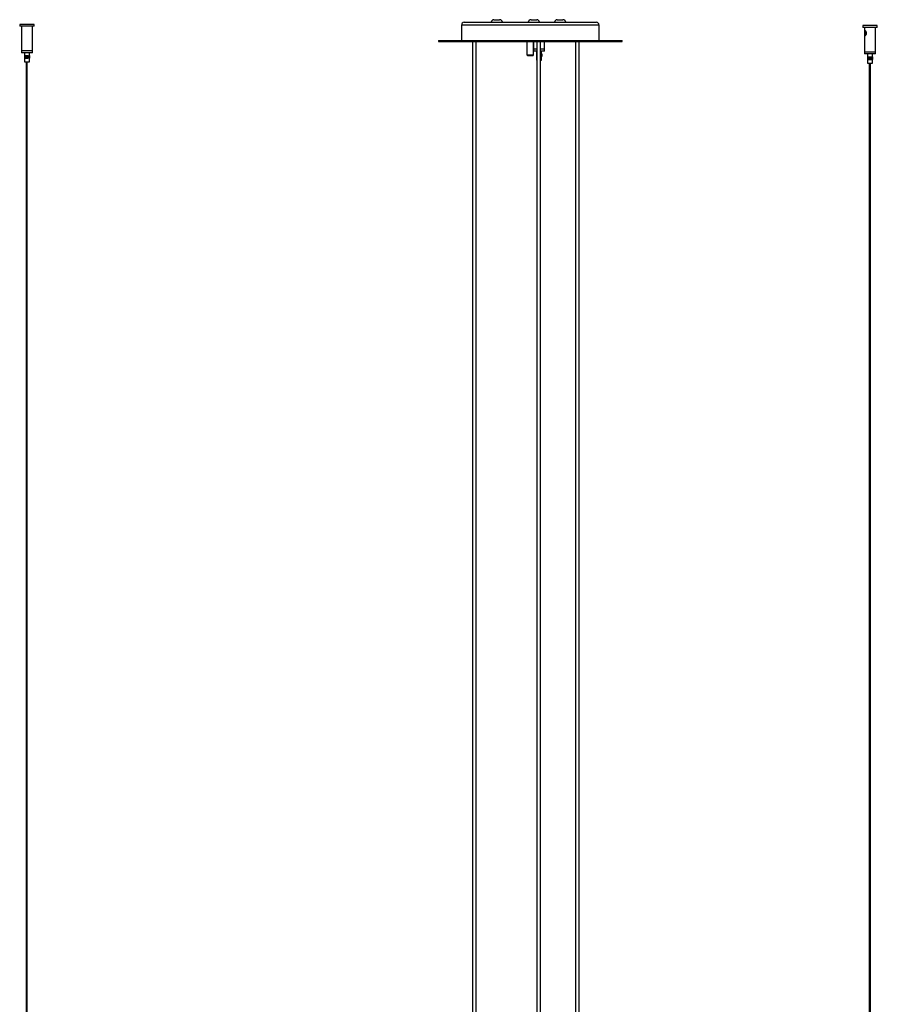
# Model space of a CAD drawing. Header units: millimetres. Extents: x 409 to 1061, y 280 to 705.
# Tile 10 of 10: x 949 to 1042, y 387 to 495. Entities that reach past the tile are written whole.
import ezdxf

# ---------------------------------------------------------------- set-up
doc = ezdxf.new("R2010")
doc.units = ezdxf.units.MM

msp = doc.modelspace()

# ---------------------------------------------------------------- linework, layer by layer
at = {"color": 7, "linetype": 'Continuous', "lineweight": 25}
for p, q in [((1000.19, 494.75), (1000.81, 494.75)), ((1004.23, 494.75), (1004.85, 494.75)), ((1007.09, 494.75), (1007.71, 494.75)), ((948.52, 494.24), (948.52, 494.05)), ((950.11, 494.24), (948.52, 494.24)), ((950.11, 494.05), (948.52, 494.05)), ((948.71, 494.05), (948.71, 491.35)), ((949.91, 491.35), (949.91, 494.05)), ((950.11, 494.05), (950.11, 494.24)), ((996.65, 494.17), (996.65, 492.47)), ((996.95, 494.47), (999.05, 494.47)), ((999.05, 494.47), (1011.35, 494.47)), ((1011.65, 492.47), (1011.65, 494.17)), ((1040.37, 494.11), (1040.37, 493.92)), ((1041.96, 494.11), (1040.37, 494.11)), ((1041.96, 493.92), (1040.37, 493.92)), ((1040.56, 493.92), (1040.56, 491.22)), ((1041.76, 491.22), (1041.76, 493.92)), ((1041.96, 493.92), (1041.96, 494.11)), ((994.15, 492.47), (994.15, 492.37)), ((994.15, 492.47), (1014.15, 492.47)), ((1014.15, 492.37), (1014.15, 492.47)), ((948.71, 491.35), (948.71, 491.15)), ((949.91, 491.35), (948.71, 491.35)), ((949.91, 491.15), (949.91, 491.35)), ((994.15, 492.37), (1014.15, 492.37)), ((997.85, 492.37), (997.85, 321.66)), ((998.25, 321.66), (998.25, 492.37)), ((1003.79, 492.37), (1003.79, 490.92)), ((1004.51, 492.37), (1004.51, 491.53)), ((1004.51, 490.92), (1004.51, 492.37)), ((1004.51, 491.53), (1004.51, 491.33)), ((1004.87, 491.53), (1004.51, 491.53)), ((1004.87, 492.37), (1004.87, 322.7)), ((1005.27, 322.81), (1005.27, 492.37)), ((1005.71, 491.53), (1005.27, 491.53)), ((1005.71, 491.53), (1005.71, 492.37)), ((1005.71, 491.33), (1005.71, 491.53)), ((1009.07, 492.37), (1009.07, 304.24)), ((1009.47, 304.24), (1009.47, 492.37)), ((949.91, 491.15), (948.71, 491.15)), ((949.03, 490.85), (949.03, 490.55)), ((949.03, 490.85), (949.04, 490.85)), ((949.03, 490.85), (949.03, 490.55)), ((949.03, 490.85), (949.03, 490.85)), ((949.03, 490.85), (949.03, 490.55)), ((949.03, 490.85), (949.03, 490.85)), ((949.03, 490.85), (949.03, 490.55)), ((949.03, 490.85), (949.03, 490.85)), ((949.03, 490.55), (949.04, 490.55)), ((949.03, 490.55), (949.03, 490.55)), ((949.03, 490.55), (949.03, 490.55)), ((949.03, 490.55), (949.03, 490.55)), ((949.04, 491.15), (949.04, 490.85)), ((949.04, 490.85), (949.04, 490.55)), ((949.04, 490.85), (949.05, 490.85)), ((949.04, 490.85), (949.04, 490.55)), ((949.04, 490.85), (949.04, 490.85)), ((949.04, 490.85), (949.04, 490.55)), ((949.04, 490.85), (949.04, 490.85)), ((949.04, 490.85), (949.04, 490.55)), ((949.04, 490.85), (949.04, 490.85)), ((949.04, 490.85), (949.04, 490.55)), ((949.04, 490.85), (949.04, 490.85)), ((949.04, 490.55), (949.04, 490.15)), ((949.04, 490.55), (949.05, 490.55)), ((949.04, 490.55), (949.04, 490.55)), ((949.04, 490.55), (949.04, 490.55)), ((949.04, 490.55), (949.04, 490.55)), ((949.04, 490.55), (949.04, 490.55)), ((949.05, 490.85), (949.05, 490.55)), ((949.05, 490.85), (949.06, 490.85)), ((949.05, 490.85), (949.05, 490.55)), ((949.05, 490.85), (949.05, 490.85)), ((949.05, 490.55), (949.06, 490.55)), ((949.05, 490.55), (949.05, 490.55)), ((949.06, 490.85), (949.06, 490.55)), ((949.06, 490.85), (949.07, 490.85)), ((949.06, 490.85), (949.06, 490.55)), ((949.06, 490.85), (949.06, 490.85)), ((949.06, 490.85), (949.06, 490.55)), ((949.06, 490.85), (949.06, 490.85)), ((949.06, 490.55), (949.07, 490.55)), ((949.06, 490.55), (949.06, 490.55)), ((949.06, 490.55), (949.06, 490.55)), ((949.07, 490.85), (949.07, 490.55)), ((949.07, 490.85), (949.08, 490.85)), ((949.07, 490.85), (949.07, 490.55)), ((949.07, 490.85), (949.07, 490.85)), ((949.07, 490.55), (949.08, 490.55)), ((949.07, 490.55), (949.07, 490.55)), ((949.08, 490.55), (949.08, 490.85)), ((949.08, 490.55), (949.08, 490.85)), ((949.08, 490.85), (949.08, 490.55)), ((949.08, 490.85), (949.08, 490.85)), ((949.08, 490.55), (949.08, 490.55)), ((949.09, 490.55), (949.09, 490.85)), ((949.09, 490.85), (949.09, 490.55)), ((949.09, 490.85), (949.09, 490.55)), ((949.09, 490.85), (949.09, 490.55)), ((949.09, 490.85), (949.1, 490.85)), ((949.09, 490.85), (949.09, 490.85)), ((949.09, 490.85), (949.09, 490.55)), ((949.09, 490.85), (949.09, 490.85)), ((949.09, 490.85), (949.09, 490.85)), ((949.09, 490.55), (949.1, 490.55)), ((949.09, 490.55), (949.09, 490.55)), ((949.09, 490.55), (949.09, 490.55)), ((949.09, 490.55), (949.09, 490.55)), ((949.1, 490.55), (949.1, 490.85)), ((949.1, 490.85), (949.1, 490.55)), ((949.1, 490.55), (949.1, 490.85)), ((949.1, 490.85), (949.1, 490.55)), ((949.1, 490.85), (949.1, 490.55)), ((949.1, 490.85), (949.11, 490.85)), ((949.1, 490.85), (949.1, 490.85)), ((949.1, 490.85), (949.1, 490.55)), ((949.1, 490.85), (949.1, 490.85)), ((949.1, 490.85), (949.1, 490.85)), ((949.1, 490.55), (949.11, 490.55)), ((949.1, 490.55), (949.1, 490.55)), ((949.1, 490.55), (949.1, 490.55)), ((949.1, 490.55), (949.1, 490.55)), ((949.11, 490.85), (949.11, 490.55)), ((949.11, 490.55), (949.11, 490.85)), ((949.11, 490.85), (949.11, 490.55)), ((949.11, 490.85), (949.12, 490.85)), ((949.11, 490.85), (949.11, 490.85)), ((949.11, 490.55), (949.12, 490.55)), ((949.11, 490.55), (949.11, 490.55)), ((949.12, 490.85), (949.12, 490.55)), ((949.12, 490.55), (949.12, 490.85)), ((949.12, 490.55), (949.12, 490.85)), ((949.12, 490.85), (949.12, 490.55)), ((949.12, 490.85), (949.13, 490.85)), ((949.12, 490.85), (949.12, 490.55)), ((949.12, 490.85), (949.12, 490.85)), ((949.12, 490.85), (949.12, 490.85)), ((949.12, 490.55), (949.13, 490.55)), ((949.12, 490.55), (949.12, 490.55)), ((949.12, 490.55), (949.12, 490.55)), ((949.13, 490.55), (949.13, 490.85)), ((949.13, 490.85), (949.13, 490.55)), ((949.13, 490.85), (949.13, 490.55)), ((949.13, 490.85), (949.14, 490.85)), ((949.13, 490.85), (949.13, 490.85)), ((949.13, 490.85), (949.13, 490.55)), ((949.13, 490.85), (949.13, 490.85)), ((949.13, 490.55), (949.14, 490.55)), ((949.13, 490.55), (949.13, 490.55)), ((949.13, 490.55), (949.13, 490.55)), ((949.14, 490.85), (949.14, 490.55)), ((949.14, 490.55), (949.14, 490.85)), ((949.14, 490.85), (949.14, 490.55)), ((949.14, 490.85), (949.15, 490.85)), ((949.14, 490.85), (949.14, 490.85)), ((949.14, 490.55), (949.15, 490.55)), ((949.14, 490.55), (949.14, 490.55)), ((949.15, 490.55), (949.15, 490.85)), ((949.15, 490.55), (949.15, 490.85)), ((949.15, 490.85), (949.15, 490.55)), ((949.15, 490.85), (949.15, 490.55)), ((949.15, 490.85), (949.15, 490.85)), ((949.15, 490.85), (949.15, 490.85)), ((949.15, 490.55), (949.15, 490.55)), ((949.15, 490.55), (949.15, 490.55)), ((949.16, 490.55), (949.16, 490.85)), ((949.16, 490.85), (949.16, 490.55)), ((949.16, 490.85), (949.16, 490.55)), ((949.16, 490.85), (949.17, 490.85)), ((949.16, 490.85), (949.16, 490.55)), ((949.16, 490.85), (949.16, 490.85)), ((949.16, 490.85), (949.16, 490.85)), ((949.16, 490.55), (949.17, 490.55)), ((949.16, 490.55), (949.16, 490.55)), ((949.16, 490.55), (949.16, 490.55)), ((949.17, 490.85), (949.17, 490.55)), ((949.17, 490.55), (949.17, 490.85)), ((949.17, 490.85), (949.17, 490.55)), ((949.17, 490.85), (949.18, 490.85)), ((949.17, 490.85), (949.17, 490.85)), ((949.17, 490.85), (949.17, 490.55)), ((949.17, 490.85), (949.17, 490.85)), ((949.17, 490.55), (949.18, 490.55)), ((949.17, 490.55), (949.17, 490.55)), ((949.17, 490.55), (949.17, 490.55)), ((949.18, 490.55), (949.18, 490.85)), ((949.18, 490.85), (949.18, 490.55)), ((949.18, 490.85), (949.18, 490.55)), ((949.18, 490.85), (949.19, 490.85)), ((949.18, 490.85), (949.18, 490.85)), ((949.18, 490.55), (949.19, 490.55)), ((949.18, 490.55), (949.18, 490.55)), ((949.19, 490.85), (949.19, 490.55)), ((949.19, 490.55), (949.19, 490.85)), ((949.19, 490.85), (949.19, 490.55)), ((949.19, 490.85), (949.19, 490.85)), ((949.19, 490.85), (949.2, 490.85)), ((949.19, 490.55), (949.19, 490.55)), ((949.19, 490.55), (949.2, 490.55)), ((949.2, 490.55), (949.2, 490.85)), ((949.2, 490.85), (949.2, 490.55)), ((949.2, 490.85), (949.2, 490.55)), ((949.2, 490.85), (949.2, 490.85)), ((949.2, 490.85), (949.21, 490.85)), ((949.2, 490.55), (949.2, 490.55)), ((949.2, 490.55), (949.21, 490.55)), ((949.21, 490.85), (949.21, 490.55)), ((949.21, 490.55), (949.21, 490.85)), ((949.21, 490.85), (949.21, 490.55)), ((949.21, 490.85), (949.21, 490.85)), ((949.21, 490.85), (949.22, 490.85)), ((949.21, 490.55), (949.21, 490.55)), ((949.21, 490.55), (949.22, 490.55)), ((949.22, 490.55), (949.22, 490.85)), ((949.22, 490.85), (949.22, 490.55)), ((949.22, 490.85), (949.22, 490.55)), ((949.22, 490.85), (949.22, 490.85)), ((949.22, 490.85), (949.23, 490.85)), ((949.22, 490.55), (949.22, 490.55)), ((949.22, 490.55), (949.23, 490.55)), ((949.23, 490.55), (949.23, 490.85)), ((949.23, 490.85), (949.23, 490.55)), ((949.23, 490.55), (949.23, 490.85)), ((949.23, 490.85), (949.23, 490.55)), ((949.23, 490.85), (949.23, 490.85)), ((949.23, 490.85), (949.23, 490.85)), ((949.23, 490.55), (949.23, 490.55)), ((949.23, 490.55), (949.23, 490.55)), ((949.24, 490.55), (949.24, 490.85)), ((949.24, 490.85), (949.24, 490.55)), ((949.24, 490.85), (949.24, 490.55)), ((949.24, 490.85), (949.24, 490.85)), ((949.24, 490.85), (949.24, 490.85)), ((949.24, 490.55), (949.24, 490.55)), ((949.24, 490.55), (949.24, 490.55)), ((949.25, 490.55), (949.25, 490.85)), ((949.25, 490.85), (949.25, 490.55)), ((949.25, 490.85), (949.25, 490.55)), ((949.25, 490.85), (949.26, 490.85)), ((949.25, 490.85), (949.25, 490.55)), ((949.25, 490.85), (949.25, 490.85)), ((949.25, 490.85), (949.25, 490.85)), ((949.25, 490.55), (949.26, 490.55)), ((949.25, 490.55), (949.25, 490.55)), ((949.25, 490.55), (949.25, 490.55)), ((949.26, 490.85), (949.26, 490.55)), ((949.26, 490.55), (949.26, 490.85)), ((949.26, 490.85), (949.27, 490.85)), ((949.26, 490.85), (949.26, 490.55)), ((949.26, 490.85), (949.26, 490.85)), ((949.26, 490.55), (949.27, 490.55)), ((949.26, 490.55), (949.26, 490.55)), ((949.27, 490.55), (949.27, 490.85)), ((949.27, 490.85), (949.27, 490.55)), ((949.27, 490.85), (949.28, 490.85)), ((949.27, 490.85), (949.27, 490.55)), ((949.27, 490.85), (949.27, 490.85)), ((949.27, 490.55), (949.28, 490.55)), ((949.27, 490.55), (949.27, 490.55)), ((949.28, 490.85), (949.28, 490.55)), ((949.28, 490.55), (949.28, 490.85)), ((949.28, 490.85), (949.29, 490.85)), ((949.28, 490.85), (949.28, 490.55)), ((949.28, 490.85), (949.28, 490.85)), ((949.28, 490.55), (949.29, 490.55)), ((949.28, 490.55), (949.28, 490.55)), ((949.29, 490.55), (949.29, 490.85)), ((949.29, 490.85), (949.29, 490.55)), ((949.29, 490.85), (949.3, 490.85)), ((949.29, 490.85), (949.29, 490.55)), ((949.29, 490.85), (949.29, 490.85)), ((949.29, 490.55), (949.3, 490.55)), ((949.29, 490.55), (949.29, 490.55)), ((949.3, 490.85), (949.3, 490.55)), ((949.3, 490.55), (949.3, 490.85)), ((949.3, 490.85), (949.31, 490.85)), ((949.3, 490.85), (949.3, 490.55)), ((949.3, 490.85), (949.3, 490.85)), ((949.3, 490.55), (949.31, 490.55)), ((949.3, 490.55), (949.3, 490.55)), ((949.31, 490.55), (949.31, 490.85)), ((949.31, 490.85), (949.31, 490.55)), ((949.31, 490.85), (949.31, 490.55)), ((949.31, 490.85), (949.32, 490.85)), ((949.31, 490.85), (949.31, 490.85)), ((949.31, 490.55), (949.32, 490.55)), ((949.31, 490.55), (949.31, 490.55)), ((949.32, 490.85), (949.32, 490.55)), ((949.32, 490.55), (949.32, 490.85)), ((949.32, 490.85), (949.32, 490.55)), ((949.32, 490.85), (949.33, 490.85)), ((949.32, 490.85), (949.32, 490.85)), ((949.32, 490.55), (949.33, 490.55)), ((949.32, 490.55), (949.32, 490.55)), ((949.33, 490.55), (949.33, 490.85)), ((949.33, 490.85), (949.33, 490.55)), ((949.33, 490.85), (949.33, 490.55)), ((949.33, 490.85), (949.34, 490.85)), ((949.33, 490.85), (949.33, 490.85)), ((949.33, 490.55), (949.34, 490.55)), ((949.33, 490.55), (949.33, 490.55)), ((949.34, 490.85), (949.34, 490.55)), ((949.34, 490.55), (949.34, 490.85)), ((949.34, 490.85), (949.34, 490.55)), ((949.34, 490.85), (949.35, 490.85)), ((949.34, 490.85), (949.34, 490.85)), ((949.34, 490.55), (949.35, 490.55)), ((949.34, 490.55), (949.34, 490.55)), ((949.35, 490.55), (949.35, 490.85)), ((949.35, 490.85), (949.35, 490.55)), ((949.35, 490.85), (949.35, 490.55)), ((949.35, 490.85), (949.36, 490.85)), ((949.35, 490.85), (949.35, 490.85)), ((949.35, 490.55), (949.36, 490.55)), ((949.35, 490.55), (949.35, 490.55)), ((949.36, 490.85), (949.36, 490.55)), ((949.36, 490.55), (949.36, 490.85)), ((949.36, 490.85), (949.36, 490.55)), ((949.36, 490.85), (949.36, 490.85)), ((949.36, 490.85), (949.37, 490.85)), ((949.36, 490.55), (949.36, 490.55)), ((949.36, 490.55), (949.37, 490.55)), ((949.37, 490.55), (949.37, 490.85)), ((949.37, 490.85), (949.37, 490.55)), ((949.37, 490.85), (949.37, 490.55)), ((949.37, 490.85), (949.37, 490.85)), ((949.37, 490.85), (949.38, 490.85)), ((949.37, 490.55), (949.37, 490.55)), ((949.37, 490.55), (949.38, 490.55)), ((949.38, 490.85), (949.38, 490.55)), ((949.38, 490.55), (949.38, 490.85)), ((949.38, 490.85), (949.38, 490.55)), ((949.38, 490.85), (949.38, 490.85)), ((949.38, 490.85), (949.39, 490.85)), ((949.38, 490.55), (949.38, 490.55)), ((949.38, 490.55), (949.39, 490.55)), ((949.39, 490.55), (949.39, 490.85)), ((949.39, 490.85), (949.39, 490.55)), ((949.39, 490.85), (949.39, 490.55)), ((949.39, 490.85), (949.39, 490.85)), ((949.39, 490.85), (949.4, 490.85)), ((949.39, 490.55), (949.39, 490.55)), ((949.39, 490.55), (949.4, 490.55)), ((949.4, 490.85), (949.4, 490.55)), ((949.4, 490.55), (949.4, 490.85)), ((949.4, 490.85), (949.4, 490.55)), ((949.4, 490.85), (949.4, 490.85)), ((949.4, 490.85), (949.41, 490.85)), ((949.4, 490.55), (949.4, 490.55)), ((949.4, 490.55), (949.41, 490.55)), ((949.41, 490.55), (949.41, 490.85)), ((949.41, 490.85), (949.41, 490.55)), ((949.41, 490.85), (949.41, 490.55)), ((949.41, 490.85), (949.41, 490.85)), ((949.41, 490.85), (949.42, 490.85)), ((949.41, 490.55), (949.41, 490.55)), ((949.41, 490.55), (949.42, 490.55)), ((949.42, 490.85), (949.42, 490.55)), ((949.42, 490.55), (949.42, 490.85)), ((949.42, 490.85), (949.42, 490.55)), ((949.42, 490.85), (949.42, 490.85)), ((949.42, 490.85), (949.43, 490.85)), ((949.42, 490.55), (949.42, 490.55)), ((949.42, 490.55), (949.43, 490.55)), ((949.43, 490.55), (949.43, 490.85)), ((949.43, 490.85), (949.43, 490.55)), ((949.43, 490.85), (949.43, 490.55)), ((949.43, 490.85), (949.43, 490.85)), ((949.43, 490.85), (949.44, 490.85)), ((949.43, 490.55), (949.43, 490.55)), ((949.43, 490.55), (949.44, 490.55)), ((949.44, 490.85), (949.44, 490.55)), ((949.44, 490.55), (949.44, 490.85)), ((949.44, 490.85), (949.44, 490.55)), ((949.44, 490.85), (949.44, 490.85)), ((949.44, 490.85), (949.44, 490.55)), ((949.44, 490.85), (949.44, 490.85)), ((949.44, 490.85), (949.45, 490.85)), ((949.44, 490.55), (949.44, 490.55)), ((949.44, 490.55), (949.44, 490.55)), ((949.44, 490.55), (949.45, 490.55)), ((949.45, 490.55), (949.45, 490.85)), ((949.45, 490.55), (949.45, 490.85)), ((949.45, 490.85), (949.45, 490.55)), ((949.45, 490.85), (949.45, 490.55)), ((949.45, 490.85), (949.45, 490.85)), ((949.45, 490.85), (949.45, 490.85)), ((949.45, 490.55), (949.45, 490.55)), ((949.45, 490.55), (949.45, 490.55)), ((949.46, 490.55), (949.46, 490.85)), ((949.46, 490.85), (949.46, 490.55)), ((949.46, 490.85), (949.46, 490.55)), ((949.46, 490.85), (949.46, 490.55)), ((949.46, 490.85), (949.46, 490.85)), ((949.46, 490.85), (949.46, 490.85)), ((949.46, 490.85), (949.47, 490.85)), ((949.46, 490.55), (949.46, 490.55)), ((949.46, 490.55), (949.46, 490.55)), ((949.46, 490.55), (949.47, 490.55)), ((949.47, 490.85), (949.47, 490.55)), ((949.47, 490.55), (949.47, 490.85)), ((949.47, 490.85), (949.47, 490.55)), ((949.47, 490.85), (949.47, 490.85)), ((949.47, 490.85), (949.48, 490.85)), ((949.47, 490.55), (949.47, 490.55)), ((949.47, 490.55), (949.48, 490.55)), ((949.48, 490.55), (949.48, 490.85)), ((949.48, 490.85), (949.48, 490.55)), ((949.48, 490.85), (949.48, 490.55)), ((949.48, 490.85), (949.48, 490.85)), ((949.48, 490.85), (949.49, 490.85)), ((949.48, 490.73), (949.49, 490.73)), ((949.48, 490.55), (949.48, 490.55)), ((949.48, 490.55), (949.49, 490.55)), ((949.49, 490.55), (949.49, 490.85)), ((949.49, 490.85), (949.49, 490.55)), ((949.49, 490.55), (949.49, 490.85)), ((949.49, 490.85), (949.49, 490.55)), ((949.49, 490.85), (949.49, 490.85)), ((949.49, 490.85), (949.49, 490.55)), ((949.49, 490.85), (949.49, 490.85)), ((949.49, 490.85), (949.49, 490.85)), ((949.49, 490.55), (949.49, 490.55)), ((949.49, 490.55), (949.49, 490.55)), ((949.49, 490.55), (949.49, 490.55)), ((949.5, 490.85), (949.5, 490.55)), ((949.5, 490.55), (949.5, 490.85)), ((949.5, 490.85), (949.5, 490.55)), ((949.5, 490.85), (949.5, 490.55)), ((949.5, 490.85), (949.5, 490.85)), ((949.5, 490.85), (949.5, 490.85)), ((949.5, 490.85), (949.51, 490.85)), ((949.5, 490.55), (949.5, 490.55)), ((949.5, 490.55), (949.5, 490.55)), ((949.5, 490.55), (949.51, 490.55)), ((949.51, 490.85), (949.51, 490.55)), ((949.51, 490.85), (949.51, 490.55)), ((949.51, 490.85), (949.52, 490.85)), ((949.51, 490.55), (949.52, 490.55)), ((949.52, 490.85), (949.52, 490.55)), ((949.52, 490.85), (949.52, 490.55)), ((949.52, 490.85), (949.52, 490.55)), ((949.52, 490.85), (949.52, 490.85)), ((949.52, 490.85), (949.53, 490.85)), ((949.52, 490.55), (949.52, 490.55)), ((949.52, 490.55), (949.53, 490.55)), ((949.53, 490.85), (949.53, 490.55)), ((949.53, 490.85), (949.54, 490.85)), ((949.53, 490.55), (949.54, 490.55)), ((949.54, 490.85), (949.54, 490.55)), ((949.54, 490.85), (949.54, 490.55)), ((949.54, 490.85), (949.54, 490.85)), ((949.54, 490.85), (949.55, 490.85)), ((949.54, 490.55), (949.54, 490.55)), ((949.54, 490.55), (949.55, 490.55)), ((949.55, 490.85), (949.55, 490.55)), ((949.55, 490.85), (949.55, 490.55)), ((949.55, 490.85), (949.55, 490.85)), ((949.55, 490.85), (949.56, 490.85)), ((949.55, 490.55), (949.55, 490.55)), ((949.55, 490.55), (949.56, 490.55)), ((949.56, 490.85), (949.56, 490.55)), ((949.56, 490.85), (949.56, 490.55)), ((949.56, 490.85), (949.56, 490.85)), ((949.56, 490.85), (949.57, 490.85)), ((949.56, 490.55), (949.56, 490.55)), ((949.56, 490.55), (949.57, 490.55)), ((949.57, 490.85), (949.57, 490.55)), ((949.57, 490.85), (949.57, 490.55)), ((949.57, 490.85), (949.57, 490.85)), ((949.57, 490.85), (949.57, 490.55)), ((949.57, 490.85), (949.57, 490.85)), ((949.57, 490.85), (949.58, 490.85)), ((949.57, 490.55), (949.57, 490.55)), ((949.57, 490.55), (949.57, 490.55)), ((949.57, 490.55), (949.58, 490.55)), ((949.58, 490.85), (949.58, 490.55)), ((949.58, 490.85), (949.58, 490.55)), ((949.58, 490.85), (949.58, 490.85)), ((949.58, 490.85), (949.58, 490.55)), ((949.58, 490.85), (949.58, 490.85)), ((949.58, 490.85), (949.58, 490.55)), ((949.58, 490.85), (949.58, 490.85)), ((949.58, 490.85), (949.59, 490.85)), ((949.58, 490.55), (949.58, 490.55)), ((949.58, 490.55), (949.58, 490.55)), ((949.58, 490.55), (949.58, 490.55)), ((949.58, 490.55), (949.59, 490.55)), ((949.59, 490.85), (949.59, 491.15)), ((949.59, 490.85), (949.59, 490.55)), ((949.59, 490.85), (949.59, 490.55)), ((949.59, 490.85), (949.59, 490.85)), ((949.59, 490.85), (949.59, 490.55)), ((949.59, 490.85), (949.59, 490.85)), ((949.59, 490.85), (949.59, 490.55)), ((949.59, 490.85), (949.59, 490.85)), ((949.59, 490.85), (949.59, 490.55)), ((949.59, 490.85), (949.59, 490.85)), ((949.59, 490.85), (949.59, 490.55)), ((949.59, 490.85), (949.59, 490.85)), ((949.59, 490.15), (949.59, 490.55)), ((949.59, 490.55), (949.59, 490.55)), ((949.59, 490.55), (949.59, 490.55)), ((949.59, 490.55), (949.59, 490.55)), ((949.59, 490.55), (949.59, 490.55)), ((949.59, 490.55), (949.59, 490.55)), ((1003.79, 490.92), (1003.89, 490.82)), ((1003.79, 490.92), (1004.51, 490.92)), ((1004.41, 490.82), (1003.89, 490.82)), ((1004.41, 490.82), (1004.51, 490.92)), ((1004.88, 491.33), (1004.51, 491.33)), ((1004.83, 491.33), (1004.83, 491.03)), ((1004.83, 491.03), (1004.83, 490.73)), ((1004.83, 491.03), (1004.84, 491.03)), ((1004.83, 491.03), (1004.83, 490.73)), ((1004.83, 491.03), (1004.83, 491.03)), ((1004.83, 491.03), (1004.83, 490.73)), ((1004.83, 491.03), (1004.83, 491.03)), ((1004.83, 491.03), (1004.83, 490.73)), ((1004.83, 491.03), (1004.83, 491.03)), ((1004.83, 491.03), (1004.83, 490.73)), ((1004.83, 491.03), (1004.83, 491.03)), ((1004.83, 491.03), (1004.83, 490.73)), ((1004.83, 491.03), (1004.83, 491.03)), ((1004.83, 490.73), (1004.83, 490.33)), ((1004.83, 490.73), (1004.84, 490.73)), ((1004.83, 490.73), (1004.83, 490.73)), ((1004.83, 490.73), (1004.83, 490.73)), ((1004.83, 490.73), (1004.83, 490.73)), ((1004.83, 490.73), (1004.83, 490.73)), ((1004.83, 490.73), (1004.83, 490.73)), ((1004.83, 490.33), (1004.87, 490.33)), ((1004.84, 491.03), (1004.84, 490.73)), ((1004.84, 491.03), (1004.85, 491.03)), ((1004.84, 491.03), (1004.84, 490.73)), ((1004.84, 491.03), (1004.84, 491.03)), ((1004.84, 491.03), (1004.84, 490.73)), ((1004.84, 491.03), (1004.84, 491.03)), ((1004.84, 491.03), (1004.84, 490.73)), ((1004.84, 491.03), (1004.84, 491.03)), ((1004.84, 490.73), (1004.85, 490.73)), ((1004.84, 490.73), (1004.84, 490.73)), ((1004.84, 490.73), (1004.84, 490.73)), ((1004.84, 490.73), (1004.84, 490.73)), ((1004.85, 491.03), (1004.85, 490.73)), ((1004.85, 491.03), (1004.86, 491.03)), ((1004.85, 491.03), (1004.85, 490.73)), ((1004.85, 491.03), (1004.85, 491.03)), ((1004.85, 491.03), (1004.85, 490.73)), ((1004.85, 491.03), (1004.85, 491.03)), ((1004.85, 490.73), (1004.86, 490.73)), ((1004.85, 490.73), (1004.85, 490.73)), ((1004.85, 490.73), (1004.85, 490.73)), ((1004.86, 491.03), (1004.86, 490.73)), ((1004.86, 491.03), (1004.87, 491.03)), ((1004.86, 491.03), (1004.86, 490.73)), ((1004.86, 491.03), (1004.86, 491.03)), ((1004.86, 490.73), (1004.87, 490.73)), ((1004.86, 490.73), (1004.86, 490.73)), ((1004.87, 491.03), (1004.87, 490.73)), ((1004.87, 491.03), (1004.87, 491.03)), ((1004.87, 491.03), (1004.87, 490.73)), ((1004.87, 491.03), (1004.87, 491.03)), ((1004.87, 490.73), (1004.87, 490.73)), ((1004.87, 490.73), (1004.87, 490.73)), ((1005.27, 491.03), (1005.28, 491.03)), ((1005.27, 490.73), (1005.28, 490.73)), ((1005.27, 490.33), (1005.38, 490.33)), ((1005.71, 491.33), (1005.28, 491.33)), ((1005.28, 491.03), (1005.28, 490.73)), ((1005.28, 490.73), (1005.28, 491.03)), ((1005.28, 491.03), (1005.28, 490.73)), ((1005.28, 491.03), (1005.28, 491.03)), ((1005.28, 491.03), (1005.29, 491.03)), ((1005.28, 490.73), (1005.28, 490.73)), ((1005.28, 490.73), (1005.29, 490.73)), ((1005.29, 491.03), (1005.29, 490.73)), ((1005.29, 490.73), (1005.29, 491.03)), ((1005.29, 490.73), (1005.29, 491.03)), ((1005.29, 491.03), (1005.29, 490.73)), ((1005.29, 491.03), (1005.29, 490.73)), ((1005.29, 491.03), (1005.29, 491.03)), ((1005.29, 491.03), (1005.29, 490.73)), ((1005.29, 491.03), (1005.29, 491.03)), ((1005.29, 491.03), (1005.29, 491.03)), ((1005.29, 491.03), (1005.3, 491.03)), ((1005.29, 490.73), (1005.29, 490.73)), ((1005.29, 490.73), (1005.29, 490.73)), ((1005.29, 490.73), (1005.29, 490.73)), ((1005.29, 490.73), (1005.3, 490.73)), ((1005.3, 491.03), (1005.3, 490.73)), ((1005.3, 491.03), (1005.3, 490.73)), ((1005.3, 491.03), (1005.31, 491.03)), ((1005.3, 490.73), (1005.31, 490.73)), ((1005.31, 491.03), (1005.31, 490.73)), ((1005.31, 491.03), (1005.31, 490.73)), ((1005.31, 491.03), (1005.31, 490.73)), ((1005.31, 491.03), (1005.31, 490.73)), ((1005.31, 491.03), (1005.31, 491.03)), ((1005.31, 491.03), (1005.32, 491.03)), ((1005.31, 490.73), (1005.31, 490.73)), ((1005.31, 490.73), (1005.32, 490.73)), ((1005.32, 491.03), (1005.32, 490.73)), ((1005.32, 491.03), (1005.33, 491.03)), ((1005.32, 490.73), (1005.33, 490.73)), ((1005.33, 491.03), (1005.33, 490.73)), ((1005.33, 491.03), (1005.33, 490.73)), ((1005.33, 491.03), (1005.33, 491.03)), ((1005.33, 491.03), (1005.34, 491.03)), ((1005.33, 490.73), (1005.33, 490.73)), ((1005.33, 490.73), (1005.34, 490.73)), ((1005.34, 491.03), (1005.34, 490.73)), ((1005.34, 491.03), (1005.35, 491.03)), ((1005.34, 490.73), (1005.35, 490.73)), ((1005.35, 491.03), (1005.35, 490.73)), ((1005.35, 491.03), (1005.35, 490.73)), ((1005.35, 491.03), (1005.35, 491.03)), ((1005.35, 491.03), (1005.36, 491.03)), ((1005.35, 490.73), (1005.35, 490.73)), ((1005.35, 490.73), (1005.36, 490.73)), ((1005.36, 491.03), (1005.36, 490.73)), ((1005.36, 491.03), (1005.36, 490.73)), ((1005.36, 491.03), (1005.36, 491.03)), ((1005.36, 491.03), (1005.36, 490.73)), ((1005.36, 491.03), (1005.36, 491.03)), ((1005.36, 491.03), (1005.37, 491.03)), ((1005.36, 490.73), (1005.36, 490.73)), ((1005.36, 490.73), (1005.36, 490.73)), ((1005.36, 490.73), (1005.37, 490.73)), ((1005.37, 491.03), (1005.37, 490.73)), ((1005.37, 491.03), (1005.37, 490.73)), ((1005.37, 491.03), (1005.37, 491.03)), ((1005.37, 491.03), (1005.37, 490.73)), ((1005.37, 491.03), (1005.37, 491.03)), ((1005.37, 491.03), (1005.38, 491.03)), ((1005.37, 490.73), (1005.37, 490.73)), ((1005.37, 490.73), (1005.37, 490.73)), ((1005.37, 490.73), (1005.38, 490.73)), ((1005.38, 491.03), (1005.38, 491.33)), ((1005.38, 491.03), (1005.38, 490.73)), ((1005.38, 491.03), (1005.38, 490.73)), ((1005.38, 491.03), (1005.38, 491.03)), ((1005.38, 491.03), (1005.38, 490.73)), ((1005.38, 491.03), (1005.38, 491.03)), ((1005.38, 491.03), (1005.38, 490.73)), ((1005.38, 491.03), (1005.38, 491.03)), ((1005.38, 491.03), (1005.39, 491.03)), ((1005.38, 490.33), (1005.38, 490.73)), ((1005.38, 490.73), (1005.38, 490.73)), ((1005.38, 490.73), (1005.38, 490.73)), ((1005.38, 490.73), (1005.38, 490.73)), ((1005.38, 490.73), (1005.39, 490.73)), ((1005.39, 491.03), (1005.39, 490.73)), ((1005.39, 491.03), (1005.39, 490.73)), ((1005.39, 491.03), (1005.39, 491.03)), ((1005.39, 491.03), (1005.39, 490.73)), ((1005.39, 491.03), (1005.39, 491.03)), ((1005.39, 491.03), (1005.39, 490.73)), ((1005.39, 491.03), (1005.39, 491.03)), ((1005.39, 490.73), (1005.39, 490.73)), ((1005.39, 490.73), (1005.39, 490.73)), ((1005.39, 490.73), (1005.39, 490.73)), ((1040.56, 491.22), (1040.56, 491.02)), ((1040.82, 491.22), (1040.56, 491.22)), ((1041.76, 491.22), (1040.56, 491.22)), ((1040.82, 491.02), (1040.56, 491.02)), ((1041.76, 491.22), (1040.82, 491.22)), ((1041.76, 491.02), (1040.82, 491.02)), ((1040.89, 491.02), (1040.89, 490.72)), ((1040.89, 490.72), (1040.89, 490.42)), ((1040.89, 490.72), (1040.9, 490.72)), ((1040.89, 490.72), (1040.89, 490.42)), ((1040.89, 490.72), (1040.89, 490.72)), ((1040.89, 490.72), (1040.89, 490.42)), ((1040.89, 490.72), (1040.89, 490.72)), ((1040.89, 490.72), (1040.89, 490.42)), ((1040.89, 490.72), (1040.89, 490.72)), ((1040.89, 490.72), (1040.89, 490.42)), ((1040.89, 490.72), (1040.89, 490.72)), ((1040.89, 490.72), (1040.89, 490.42)), ((1040.89, 490.72), (1040.89, 490.72)), ((1040.89, 490.72), (1040.89, 490.42)), ((1040.89, 490.72), (1040.89, 490.72)), ((1040.89, 490.72), (1040.89, 490.42)), ((1040.89, 490.72), (1040.89, 490.72)), ((1040.89, 490.42), (1040.89, 490.02)), ((1040.89, 490.42), (1040.9, 490.42)), ((1040.89, 490.42), (1040.89, 490.42)), ((1040.89, 490.42), (1040.89, 490.42)), ((1040.89, 490.42), (1040.89, 490.42)), ((1040.89, 490.42), (1040.89, 490.42)), ((1040.89, 490.42), (1040.89, 490.42)), ((1040.89, 490.42), (1040.89, 490.42)), ((1040.89, 490.42), (1040.89, 490.42)), ((1040.9, 490.72), (1040.9, 490.42)), ((1040.9, 490.72), (1040.91, 490.72)), ((1040.9, 490.72), (1040.9, 490.42)), ((1040.9, 490.72), (1040.9, 490.72)), ((1040.9, 490.72), (1040.9, 490.42)), ((1040.9, 490.72), (1040.9, 490.72)), ((1040.9, 490.42), (1040.91, 490.42)), ((1040.9, 490.42), (1040.9, 490.42)), ((1040.9, 490.42), (1040.9, 490.42)), ((1040.91, 490.72), (1040.91, 490.42)), ((1040.91, 490.72), (1040.92, 490.72)), ((1040.91, 490.72), (1040.91, 490.42)), ((1040.91, 490.72), (1040.91, 490.72)), ((1040.91, 490.42), (1040.92, 490.42)), ((1040.91, 490.42), (1040.91, 490.42)), ((1040.92, 490.72), (1040.92, 490.42)), ((1040.92, 490.72), (1040.93, 490.72)), ((1040.92, 490.72), (1040.92, 490.42)), ((1040.92, 490.72), (1040.92, 490.72)), ((1040.92, 490.42), (1040.93, 490.42)), ((1040.92, 490.42), (1040.92, 490.42)), ((1040.93, 490.42), (1040.93, 490.72)), ((1040.93, 490.72), (1040.93, 490.42)), ((1040.93, 490.72), (1040.94, 490.72)), ((1040.93, 490.72), (1040.93, 490.42)), ((1040.93, 490.72), (1040.93, 490.72)), ((1040.93, 490.42), (1040.94, 490.42)), ((1040.93, 490.42), (1040.93, 490.42)), ((1040.94, 490.72), (1040.94, 490.42)), ((1040.94, 490.42), (1040.94, 490.72)), ((1040.94, 490.42), (1040.94, 490.72)), ((1040.94, 490.72), (1040.94, 490.42)), ((1040.94, 490.72), (1040.94, 490.42)), ((1040.94, 490.72), (1040.95, 490.72)), ((1040.94, 490.72), (1040.94, 490.72)), ((1040.94, 490.72), (1040.94, 490.42)), ((1040.94, 490.72), (1040.94, 490.72)), ((1040.94, 490.72), (1040.94, 490.72)), ((1040.94, 490.42), (1040.95, 490.42)), ((1040.94, 490.42), (1040.94, 490.42)), ((1040.94, 490.42), (1040.94, 490.42)), ((1040.94, 490.42), (1040.94, 490.42)), ((1040.95, 490.42), (1040.95, 490.72)), ((1040.95, 490.42), (1040.95, 490.72)), ((1040.95, 490.72), (1040.95, 490.42)), ((1040.95, 490.72), (1040.95, 490.42)), ((1040.95, 490.72), (1040.95, 490.72)), ((1040.95, 490.72), (1040.95, 490.72)), ((1040.95, 490.42), (1040.95, 490.42)), ((1040.95, 490.42), (1040.95, 490.42)), ((1040.96, 490.42), (1040.96, 490.72)), ((1040.96, 490.72), (1040.96, 490.42)), ((1040.96, 490.72), (1040.96, 490.42)), ((1040.96, 490.72), (1040.96, 490.42)), ((1040.96, 490.72), (1040.97, 490.72)), ((1040.96, 490.72), (1040.96, 490.72)), ((1040.96, 490.72), (1040.96, 490.42)), ((1040.96, 490.72), (1040.96, 490.72)), ((1040.96, 490.72), (1040.96, 490.72)), ((1040.96, 490.42), (1040.97, 490.42)), ((1040.96, 490.42), (1040.96, 490.42)), ((1040.96, 490.42), (1040.96, 490.42)), ((1040.96, 490.42), (1040.96, 490.42)), ((1040.97, 490.72), (1040.97, 490.42)), ((1040.97, 490.42), (1040.97, 490.72)), ((1040.97, 490.72), (1040.97, 490.42)), ((1040.97, 490.72), (1040.98, 490.72)), ((1040.97, 490.72), (1040.97, 490.72)), ((1040.97, 490.42), (1040.98, 490.42)), ((1040.97, 490.42), (1040.97, 490.42)), ((1040.98, 490.72), (1040.98, 490.42)), ((1040.98, 490.42), (1040.98, 490.72)), ((1040.98, 490.42), (1040.98, 490.72)), ((1040.98, 490.72), (1040.98, 490.42)), ((1040.98, 490.72), (1040.98, 490.42)), ((1040.98, 490.72), (1040.99, 490.72)), ((1040.98, 490.72), (1040.98, 490.72)), ((1040.98, 490.72), (1040.98, 490.42)), ((1040.98, 490.72), (1040.98, 490.72)), ((1040.98, 490.72), (1040.98, 490.72)), ((1040.98, 490.42), (1040.99, 490.42)), ((1040.98, 490.42), (1040.98, 490.42)), ((1040.98, 490.42), (1040.98, 490.42)), ((1040.98, 490.42), (1040.98, 490.42)), ((1040.99, 490.42), (1040.99, 490.72)), ((1040.99, 490.72), (1040.99, 490.42)), ((1040.99, 490.72), (1040.99, 490.42)), ((1040.99, 490.72), (1041, 490.72)), ((1040.99, 490.72), (1040.99, 490.72)), ((1040.99, 490.42), (1041, 490.42)), ((1040.99, 490.42), (1040.99, 490.42)), ((1041, 490.72), (1041, 490.42)), ((1041, 490.42), (1041, 490.72)), ((1041, 490.72), (1041, 490.42)), ((1041, 490.72), (1041.01, 490.72)), ((1041, 490.72), (1041, 490.72)), ((1041, 490.42), (1041.01, 490.42)), ((1041, 490.42), (1041, 490.42)), ((1041.01, 490.72), (1041.01, 490.42)), ((1041.01, 490.42), (1041.01, 490.72)), ((1041.01, 490.42), (1041.01, 490.72)), ((1041.01, 490.72), (1041.01, 490.42)), ((1041.01, 490.72), (1041.02, 490.72)), ((1041.01, 490.72), (1041.01, 490.42)), ((1041.01, 490.72), (1041.01, 490.72)), ((1041.01, 490.72), (1041.01, 490.72)), ((1041.01, 490.42), (1041.02, 490.42)), ((1041.01, 490.42), (1041.01, 490.42)), ((1041.01, 490.42), (1041.01, 490.42)), ((1041.02, 490.42), (1041.02, 490.72)), ((1041.02, 490.72), (1041.02, 490.42)), ((1041.02, 490.72), (1041.03, 490.72)), ((1041.02, 490.72), (1041.02, 490.42)), ((1041.02, 490.72), (1041.02, 490.72)), ((1041.02, 490.42), (1041.03, 490.42)), ((1041.02, 490.42), (1041.02, 490.42)), ((1041.03, 490.72), (1041.03, 490.42)), ((1041.03, 490.42), (1041.03, 490.72)), ((1041.03, 490.72), (1041.03, 490.42)), ((1041.03, 490.72), (1041.03, 490.72)), ((1041.03, 490.72), (1041.04, 490.72)), ((1041.03, 490.72), (1041.03, 490.42)), ((1041.03, 490.72), (1041.03, 490.72)), ((1041.03, 490.42), (1041.03, 490.42)), ((1041.03, 490.42), (1041.04, 490.42)), ((1041.03, 490.42), (1041.03, 490.42)), ((1041.04, 490.42), (1041.04, 490.72)), ((1041.04, 490.72), (1041.04, 490.42)), ((1041.04, 490.72), (1041.04, 490.42)), ((1041.04, 490.72), (1041.04, 490.72)), ((1041.04, 490.72), (1041.05, 490.72)), ((1041.04, 490.42), (1041.04, 490.42)), ((1041.04, 490.42), (1041.05, 490.42)), ((1041.05, 490.72), (1041.05, 490.42)), ((1041.05, 490.42), (1041.05, 490.72)), ((1041.05, 490.72), (1041.05, 490.42)), ((1041.05, 490.72), (1041.05, 490.72)), ((1041.05, 490.72), (1041.06, 490.72)), ((1041.05, 490.42), (1041.05, 490.42)), ((1041.05, 490.42), (1041.06, 490.42)), ((1041.06, 490.42), (1041.06, 490.72)), ((1041.06, 490.72), (1041.06, 490.42)), ((1041.06, 490.72), (1041.06, 490.42)), ((1041.06, 490.72), (1041.06, 490.72)), ((1041.06, 490.72), (1041.07, 490.72)), ((1041.06, 490.42), (1041.06, 490.42)), ((1041.06, 490.42), (1041.07, 490.42)), ((1041.07, 490.72), (1041.07, 490.42)), ((1041.07, 490.42), (1041.07, 490.72)), ((1041.07, 490.72), (1041.07, 490.42)), ((1041.07, 490.72), (1041.07, 490.72)), ((1041.07, 490.72), (1041.08, 490.72)), ((1041.07, 490.42), (1041.07, 490.42)), ((1041.07, 490.42), (1041.08, 490.42)), ((1041.08, 490.42), (1041.08, 490.72)), ((1041.08, 490.72), (1041.08, 490.42)), ((1041.08, 490.72), (1041.08, 490.42)), ((1041.08, 490.72), (1041.08, 490.72)), ((1041.08, 490.72), (1041.09, 490.72)), ((1041.08, 490.42), (1041.08, 490.42)), ((1041.08, 490.42), (1041.09, 490.42)), ((1041.09, 490.72), (1041.09, 490.42)), ((1041.09, 490.42), (1041.09, 490.72)), ((1041.09, 490.72), (1041.09, 490.42)), ((1041.09, 490.72), (1041.09, 490.72)), ((1041.09, 490.72), (1041.1, 490.72)), ((1041.09, 490.42), (1041.09, 490.42)), ((1041.09, 490.42), (1041.1, 490.42)), ((1041.1, 490.42), (1041.1, 490.72)), ((1041.1, 490.42), (1041.1, 490.72)), ((1041.1, 490.72), (1041.1, 490.42)), ((1041.1, 490.72), (1041.1, 490.42)), ((1041.1, 490.72), (1041.1, 490.72)), ((1041.1, 490.72), (1041.1, 490.72)), ((1041.1, 490.42), (1041.1, 490.42)), ((1041.1, 490.42), (1041.1, 490.42)), ((1041.11, 490.42), (1041.11, 490.72)), ((1041.11, 490.72), (1041.11, 490.42)), ((1041.11, 490.72), (1041.11, 490.42)), ((1041.11, 490.72), (1041.11, 490.72)), ((1041.11, 490.72), (1041.11, 490.72)), ((1041.11, 490.42), (1041.11, 490.42)), ((1041.11, 490.42), (1041.11, 490.42)), ((1041.12, 490.42), (1041.12, 490.72)), ((1041.12, 490.72), (1041.12, 490.42)), ((1041.12, 490.72), (1041.12, 490.42)), ((1041.12, 490.72), (1041.12, 490.72)), ((1041.12, 490.72), (1041.12, 490.72)), ((1041.12, 490.42), (1041.12, 490.42)), ((1041.12, 490.42), (1041.12, 490.42)), ((1041.13, 490.42), (1041.13, 490.72)), ((1041.13, 490.72), (1041.13, 490.42)), ((1041.13, 490.72), (1041.13, 490.42)), ((1041.13, 490.72), (1041.14, 490.72)), ((1041.13, 490.72), (1041.13, 490.42)), ((1041.13, 490.72), (1041.13, 490.72)), ((1041.13, 490.72), (1041.13, 490.72)), ((1041.13, 490.42), (1041.14, 490.42)), ((1041.13, 490.42), (1041.13, 490.42)), ((1041.13, 490.42), (1041.13, 490.42)), ((1041.14, 490.72), (1041.14, 490.42)), ((1041.14, 490.42), (1041.14, 490.72)), ((1041.14, 490.72), (1041.15, 490.72)), ((1041.14, 490.72), (1041.14, 490.42)), ((1041.14, 490.72), (1041.14, 490.72)), ((1041.14, 490.42), (1041.15, 490.42)), ((1041.14, 490.42), (1041.14, 490.42)), ((1041.15, 490.42), (1041.15, 490.72)), ((1041.15, 490.72), (1041.15, 490.42)), ((1041.15, 490.72), (1041.16, 490.72)), ((1041.15, 490.72), (1041.15, 490.42)), ((1041.15, 490.72), (1041.15, 490.72)), ((1041.15, 490.42), (1041.16, 490.42)), ((1041.15, 490.42), (1041.15, 490.42)), ((1041.16, 490.72), (1041.16, 490.42)), ((1041.16, 490.42), (1041.16, 490.72)), ((1041.16, 490.72), (1041.17, 490.72)), ((1041.16, 490.72), (1041.16, 490.42)), ((1041.16, 490.72), (1041.16, 490.72)), ((1041.16, 490.42), (1041.17, 490.42)), ((1041.16, 490.42), (1041.16, 490.42)), ((1041.17, 490.42), (1041.17, 490.72)), ((1041.17, 490.72), (1041.17, 490.42)), ((1041.17, 490.72), (1041.17, 490.42)), ((1041.17, 490.72), (1041.18, 490.72)), ((1041.17, 490.72), (1041.17, 490.72)), ((1041.17, 490.42), (1041.18, 490.42)), ((1041.17, 490.42), (1041.17, 490.42)), ((1041.18, 490.72), (1041.18, 490.42)), ((1041.18, 490.42), (1041.18, 490.72)), ((1041.18, 490.72), (1041.18, 490.42)), ((1041.18, 490.72), (1041.19, 490.72)), ((1041.18, 490.72), (1041.18, 490.72)), ((1041.18, 490.42), (1041.19, 490.42)), ((1041.18, 490.42), (1041.18, 490.42)), ((1041.19, 490.42), (1041.19, 490.72)), ((1041.19, 490.72), (1041.19, 490.42)), ((1041.19, 490.72), (1041.19, 490.42)), ((1041.19, 490.72), (1041.2, 490.72)), ((1041.19, 490.72), (1041.19, 490.72)), ((1041.19, 490.42), (1041.2, 490.42)), ((1041.19, 490.42), (1041.19, 490.42)), ((1041.2, 490.72), (1041.2, 490.42)), ((1041.2, 490.42), (1041.2, 490.72)), ((1041.2, 490.72), (1041.2, 490.42)), ((1041.2, 490.72), (1041.2, 490.72)), ((1041.2, 490.72), (1041.21, 490.72)), ((1041.2, 490.42), (1041.2, 490.42)), ((1041.2, 490.42), (1041.21, 490.42)), ((1041.21, 490.42), (1041.21, 490.72)), ((1041.21, 490.72), (1041.21, 490.42)), ((1041.21, 490.72), (1041.21, 490.42)), ((1041.21, 490.72), (1041.21, 490.72)), ((1041.21, 490.72), (1041.22, 490.72)), ((1041.21, 490.42), (1041.21, 490.42)), ((1041.21, 490.42), (1041.22, 490.42)), ((1041.22, 490.72), (1041.22, 490.42)), ((1041.22, 490.42), (1041.22, 490.72)), ((1041.22, 490.72), (1041.22, 490.42)), ((1041.22, 490.72), (1041.22, 490.72)), ((1041.22, 490.72), (1041.23, 490.72)), ((1041.22, 490.42), (1041.22, 490.42)), ((1041.22, 490.42), (1041.23, 490.42)), ((1041.23, 490.42), (1041.23, 490.72)), ((1041.23, 490.72), (1041.23, 490.42)), ((1041.23, 490.72), (1041.23, 490.42)), ((1041.23, 490.72), (1041.23, 490.72)), ((1041.23, 490.72), (1041.24, 490.72)), ((1041.23, 490.42), (1041.23, 490.42)), ((1041.23, 490.42), (1041.24, 490.42)), ((1041.24, 490.72), (1041.24, 490.42)), ((1041.24, 490.42), (1041.24, 490.72)), ((1041.24, 490.72), (1041.24, 490.42)), ((1041.24, 490.72), (1041.24, 490.72)), ((1041.24, 490.72), (1041.25, 490.72)), ((1041.24, 490.42), (1041.24, 490.42)), ((1041.24, 490.42), (1041.25, 490.42)), ((1041.25, 490.42), (1041.25, 490.72)), ((1041.25, 490.72), (1041.25, 490.42)), ((1041.25, 490.72), (1041.25, 490.42)), ((1041.25, 490.72), (1041.25, 490.72)), ((1041.25, 490.72), (1041.26, 490.72)), ((1041.25, 490.42), (1041.25, 490.42)), ((1041.25, 490.42), (1041.26, 490.42)), ((1041.26, 490.72), (1041.26, 490.42)), ((1041.26, 490.42), (1041.26, 490.72)), ((1041.26, 490.72), (1041.26, 490.42)), ((1041.26, 490.72), (1041.26, 490.72)), ((1041.26, 490.72), (1041.27, 490.72)), ((1041.26, 490.42), (1041.26, 490.42)), ((1041.26, 490.42), (1041.27, 490.42)), ((1041.27, 490.42), (1041.27, 490.72)), ((1041.27, 490.72), (1041.27, 490.42)), ((1041.27, 490.72), (1041.27, 490.42)), ((1041.27, 490.72), (1041.27, 490.72)), ((1041.27, 490.72), (1041.28, 490.72)), ((1041.27, 490.42), (1041.27, 490.42)), ((1041.27, 490.42), (1041.28, 490.42)), ((1041.28, 490.72), (1041.28, 490.42)), ((1041.28, 490.42), (1041.28, 490.72)), ((1041.28, 490.72), (1041.28, 490.42)), ((1041.28, 490.72), (1041.28, 490.72)), ((1041.28, 490.72), (1041.29, 490.72)), ((1041.28, 490.42), (1041.28, 490.42)), ((1041.28, 490.42), (1041.29, 490.42)), ((1041.29, 490.42), (1041.29, 490.72)), ((1041.29, 490.72), (1041.29, 490.42)), ((1041.29, 490.72), (1041.29, 490.42)), ((1041.29, 490.72), (1041.29, 490.72)), ((1041.29, 490.72), (1041.3, 490.72)), ((1041.29, 490.42), (1041.29, 490.42)), ((1041.29, 490.42), (1041.3, 490.42)), ((1041.3, 490.72), (1041.3, 490.42)), ((1041.3, 490.42), (1041.3, 490.72)), ((1041.3, 490.72), (1041.3, 490.42)), ((1041.3, 490.72), (1041.3, 490.72)), ((1041.3, 490.72), (1041.3, 490.42)), ((1041.3, 490.72), (1041.3, 490.72)), ((1041.3, 490.72), (1041.31, 490.72)), ((1041.3, 490.42), (1041.3, 490.42)), ((1041.3, 490.42), (1041.3, 490.42)), ((1041.3, 490.42), (1041.31, 490.42)), ((1041.31, 490.72), (1041.31, 490.42)), ((1041.31, 490.42), (1041.31, 490.72)), ((1041.31, 490.42), (1041.31, 490.72)), ((1041.31, 490.72), (1041.31, 490.42)), ((1041.31, 490.72), (1041.31, 490.42)), ((1041.31, 490.72), (1041.31, 490.72)), ((1041.31, 490.72), (1041.31, 490.72)), ((1041.31, 490.72), (1041.32, 490.72)), ((1041.31, 490.42), (1041.31, 490.42)), ((1041.31, 490.42), (1041.31, 490.42)), ((1041.31, 490.42), (1041.32, 490.42)), ((1041.32, 490.42), (1041.32, 490.72)), ((1041.32, 490.72), (1041.32, 490.42)), ((1041.32, 490.72), (1041.32, 490.42)), ((1041.32, 490.72), (1041.32, 490.72)), ((1041.32, 490.72), (1041.33, 490.72)), ((1041.32, 490.42), (1041.32, 490.42)), ((1041.32, 490.42), (1041.33, 490.42)), ((1041.33, 490.72), (1041.33, 490.42)), ((1041.33, 490.42), (1041.33, 490.72)), ((1041.33, 490.72), (1041.33, 490.42)), ((1041.33, 490.72), (1041.33, 490.72)), ((1041.33, 490.72), (1041.34, 490.72)), ((1041.33, 490.42), (1041.33, 490.42)), ((1041.33, 490.42), (1041.34, 490.42)), ((1041.34, 490.42), (1041.34, 490.72)), ((1041.34, 490.72), (1041.34, 490.42)), ((1041.34, 490.72), (1041.34, 490.42)), ((1041.34, 490.72), (1041.34, 490.72)), ((1041.34, 490.72), (1041.35, 490.72)), ((1041.34, 490.42), (1041.34, 490.42)), ((1041.34, 490.42), (1041.35, 490.42)), ((1041.35, 490.42), (1041.35, 490.72)), ((1041.35, 490.72), (1041.35, 490.42)), ((1041.35, 490.42), (1041.35, 490.72)), ((1041.35, 490.72), (1041.35, 490.42)), ((1041.35, 490.72), (1041.35, 490.42)), ((1041.35, 490.72), (1041.35, 490.72)), ((1041.35, 490.72), (1041.35, 490.42)), ((1041.35, 490.72), (1041.35, 490.72)), ((1041.35, 490.72), (1041.35, 490.72)), ((1041.35, 490.72), (1041.36, 490.72)), ((1041.35, 490.42), (1041.35, 490.42)), ((1041.35, 490.42), (1041.35, 490.42)), ((1041.35, 490.42), (1041.35, 490.42)), ((1041.35, 490.42), (1041.36, 490.42)), ((1041.36, 490.72), (1041.36, 490.42)), ((1041.36, 490.72), (1041.36, 490.42)), ((1041.36, 490.72), (1041.37, 490.72)), ((1041.36, 490.42), (1041.37, 490.42)), ((1041.37, 490.72), (1041.37, 490.42)), ((1041.37, 490.72), (1041.37, 490.42)), ((1041.37, 490.72), (1041.37, 490.42)), ((1041.37, 490.72), (1041.37, 490.72)), ((1041.37, 490.72), (1041.38, 490.72)), ((1041.37, 490.42), (1041.37, 490.42)), ((1041.37, 490.42), (1041.38, 490.42)), ((1041.38, 490.72), (1041.38, 490.42)), ((1041.38, 490.72), (1041.39, 490.72)), ((1041.38, 490.42), (1041.39, 490.42)), ((1041.39, 490.72), (1041.39, 490.42)), ((1041.39, 490.72), (1041.39, 490.42)), ((1041.39, 490.72), (1041.39, 490.72)), ((1041.39, 490.72), (1041.4, 490.72)), ((1041.39, 490.42), (1041.39, 490.42)), ((1041.39, 490.42), (1041.4, 490.42)), ((1041.4, 490.72), (1041.4, 490.42)), ((1041.4, 490.72), (1041.4, 490.42)), ((1041.4, 490.72), (1041.4, 490.72)), ((1041.4, 490.72), (1041.41, 490.72)), ((1041.4, 490.42), (1041.4, 490.42)), ((1041.4, 490.42), (1041.41, 490.42)), ((1041.41, 490.72), (1041.41, 490.42)), ((1041.41, 490.72), (1041.41, 490.42)), ((1041.41, 490.72), (1041.41, 490.72)), ((1041.41, 490.72), (1041.42, 490.72)), ((1041.41, 490.42), (1041.41, 490.42)), ((1041.41, 490.42), (1041.42, 490.42)), ((1041.42, 490.72), (1041.42, 490.42)), ((1041.42, 490.72), (1041.42, 490.42)), ((1041.42, 490.72), (1041.42, 490.72)), ((1041.42, 490.72), (1041.43, 490.72)), ((1041.42, 490.42), (1041.42, 490.42)), ((1041.42, 490.42), (1041.43, 490.42)), ((1041.43, 490.72), (1041.43, 490.42)), ((1041.43, 490.72), (1041.43, 490.42)), ((1041.43, 490.72), (1041.43, 490.72)), ((1041.43, 490.72), (1041.43, 490.42)), ((1041.43, 490.72), (1041.43, 490.72)), ((1041.43, 490.72), (1041.43, 490.42)), ((1041.43, 490.72), (1041.43, 490.72)), ((1041.43, 490.72), (1041.44, 490.72)), ((1041.43, 490.42), (1041.43, 490.42)), ((1041.43, 490.42), (1041.43, 490.42)), ((1041.43, 490.42), (1041.43, 490.42)), ((1041.43, 490.42), (1041.44, 490.42)), ((1041.44, 490.72), (1041.44, 491.02)), ((1041.44, 490.72), (1041.44, 490.42)), ((1041.44, 490.72), (1041.44, 490.42)), ((1041.44, 490.72), (1041.44, 490.72)), ((1041.44, 490.72), (1041.44, 490.42)), ((1041.44, 490.72), (1041.44, 490.72)), ((1041.44, 490.72), (1041.44, 490.42)), ((1041.44, 490.72), (1041.44, 490.72)), ((1041.44, 490.72), (1041.44, 490.42)), ((1041.44, 490.72), (1041.44, 490.72)), ((1041.44, 490.72), (1041.44, 490.42)), ((1041.44, 490.72), (1041.44, 490.72)), ((1041.44, 490.72), (1041.44, 490.42)), ((1041.44, 490.72), (1041.44, 490.72)), ((1041.44, 490.02), (1041.44, 490.42)), ((1041.44, 490.42), (1041.44, 490.42)), ((1041.44, 490.42), (1041.44, 490.42)), ((1041.44, 490.42), (1041.44, 490.42)), ((1041.44, 490.42), (1041.44, 490.42)), ((1041.44, 490.42), (1041.44, 490.42)), ((1041.44, 490.42), (1041.44, 490.42)), ((1041.76, 491.02), (1041.76, 491.22)), ((949.04, 490.15), (949.06, 490.15)), ((949.06, 490.15), (949.59, 490.15)), ((949.21, 490.15), (949.21, 308.66)), ((949.33, 308.66), (949.33, 490.15)), ((1040.89, 490.02), (1041.23, 490.02)), ((1041.09, 490.02), (1041.09, 291.24)), ((1041.21, 291.24), (1041.21, 490.02)), ((1041.23, 490.02), (1041.44, 490.02))]:
    msp.add_line(p, q, dxfattribs=at)
at = {"color": 8, "linetype": 'Continuous', "lineweight": 25}
for p, q in [((998.84, 494.17), (996.65, 494.17)), ((1011.65, 494.17), (998.84, 494.17))]:
    msp.add_line(p, q, dxfattribs=at)
at = {"color": 7, "linetype": 'Continuous', "lineweight": 25}
for centre, start, end in [((1000.19, 494.45), 90, 176.1774), ((1000.81, 494.45), 3.8226, 90), ((1004.23, 494.45), 90, 176.1774), ((1004.85, 494.45), 3.8226, 90), ((1007.09, 494.45), 90, 176.1774), ((1007.71, 494.45), 3.8226, 90), ((996.95, 494.17), 90, 180), ((1011.35, 494.17), 0, 90)]:
    msp.add_arc(centre, 0.3, start, end, dxfattribs=at)
for points, knots in [([(1040.65, 493.04), (1040.64, 493.05), (1040.62, 493.05), (1040.6, 493.08), (1040.59, 493.1), (1040.58, 493.13), (1040.58, 493.17), (1040.57, 493.2), (1040.57, 493.25), (1040.57, 493.29), (1040.57, 493.33), (1040.57, 493.37), (1040.58, 493.41), (1040.58, 493.45), (1040.59, 493.48), (1040.6, 493.5), (1040.61, 493.52), (1040.63, 493.53), (1040.65, 493.53), (1040.67, 493.53), (1040.7, 493.51), (1040.73, 493.47), (1040.75, 493.44), (1040.77, 493.4), (1040.78, 493.35), (1040.79, 493.29), (1040.79, 493.25), (1040.78, 493.21), (1040.77, 493.17), (1040.75, 493.13), (1040.73, 493.1), (1040.7, 493.07), (1040.68, 493.05), (1040.66, 493.04), (1040.65, 493.04), (1040.65, 493.04)], [0, 0, 0, 0, 0.043524, 0.086931, 0.110185, 0.133432, 0.162494, 0.19155, 0.220604, 0.249659, 0.278713, 0.307767, 0.336822, 0.365636, 0.392954, 0.418369, 0.44191, 0.486453, 0.507992, 0.528818, 0.570865, 0.615706, 0.641056, 0.6664, 0.717477, 0.747183, 0.776888, 0.806593, 0.836188, 0.865014, 0.892369, 0.917825, 0.965513, 0.982593, 1, 1, 1, 1]), ([(1040.74, 493.13), (1040.74, 493.13), (1040.74, 493.14), (1040.74, 493.16), (1040.74, 493.19), (1040.74, 493.24), (1040.74, 493.3), (1040.74, 493.35), (1040.74, 493.39), (1040.74, 493.42), (1040.74, 493.44), (1040.74, 493.45)], [0, 0, 0, 0, 0.004518, 0.115541, 0.226556, 0.337586, 0.561993, 0.675508, 0.788999, 0.902471, 1, 1, 1, 1])]:
    msp.add_open_spline(points, degree=3, knots=knots, dxfattribs=at)

doc.saveas('drawing.dxf')
